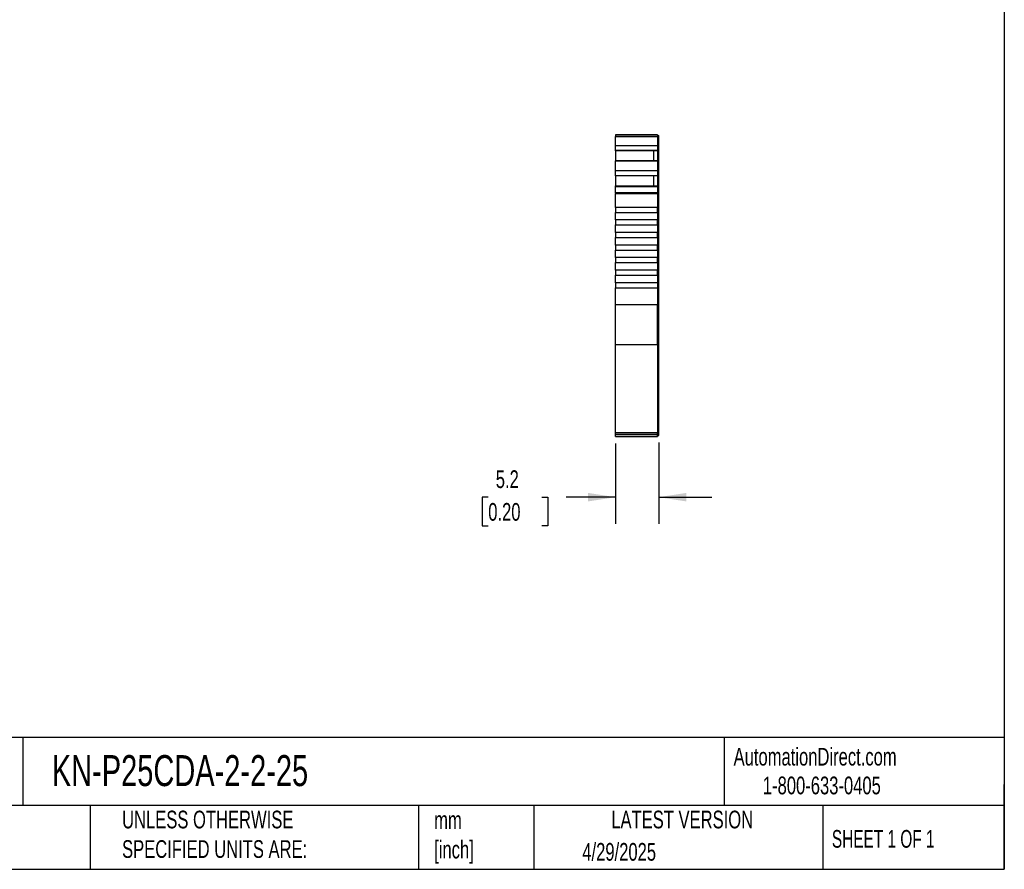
# Model space of a CAD drawing. Header units: millimetres. Extents: x 6 to 273, y 6 to 210.
# Tile 4 of 6: x 155 to 273, y 6 to 108. Entities that reach past the tile are written whole.
import ezdxf

# ---------------------------------------------------------------- set-up
doc = ezdxf.new("R2010")
doc.units = ezdxf.units.MM
doc.linetypes.add('SLD-Solid', pattern=[0])
doc.layers.add('DIMENSIONS', color=140, linetype='SLD-Solid', lineweight=25)
doc.layers.add('TEXT', color=140, linetype='SLD-Solid', lineweight=25)
doc.styles.add('SLDTEXTSTYLE0', font='TXT', dxfattribs={"width": 0.7})
doc.styles.add('SLDTEXTSTYLE1', font='TXT', dxfattribs={"width": 0.65})
doc.dimstyles.new('SLDDIMSTYLE1', dxfattribs={"dimtxt": 2.158008, "dimasz": 3.302, "dimexe": 0, "dimexo": 0.0625, "dimgap": 0.539502, "dimtad": 0, "dimtih": 1, "dimtoh": 1, "dimrnd": 1e-09, "dimzin": 12, "dimdsep": 46, "dimtxsty": 'SLDTEXTSTYLE0', "dimsah": 1, "dimcen": 0.09, "dimadec": 0, "dimazin": 3, "dimtfac": 1, "dimtmove": 0, "dimatfit": 0, "dimfxl": 0, "dimfrac": 2, "dimtolj": 1, "dimtzin": 12, "dimarcsym": 0})

# ---------------------------------------------------------------- blocks, each defined once
blk = doc.blocks.new('_D_3')
at = {"layer": 'DIMENSIONS'}
for p, q in [((226.6, 57.28), (226.6, 47.67)), ((231.75, 57.38), (231.75, 47.67)), ((211.37, 50.85), (210.64, 50.85)), ((210.64, 50.85), (210.64, 47.42)), ((217.78, 50.85), (218.51, 50.85)), ((218.51, 50.85), (218.51, 47.42)), ((226.6, 50.85), (220.7, 50.85)), ((231.75, 50.85), (238.1, 50.85)), ((210.64, 47.42), (211.37, 47.42)), ((218.51, 47.42), (217.78, 47.42))]:
    blk.add_line(p, q, dxfattribs=at)
for points in [[(226.6, 50.85), (223.29, 51.36), (223.29, 50.34)], [(231.75, 50.85), (235.05, 50.34), (235.05, 51.36)]]:
    blk.add_solid(points, dxfattribs=at)
at = {"layer": 'DIMENSIONS', "char_height": 2.117, "attachment_point": 1, "style": 'SLDTEXTSTYLE0'}
for s, insert in [('5.2', (212.27, 54.06)), ('0.20', (211.37, 50.15))]:
    blk.add_mtext(s, dxfattribs=dict(at, insert=insert))

msp = doc.modelspace()

# ---------------------------------------------------------------- linework, layer by layer
for p, q in [((231.596, 94.198), (226.596, 94.198)), ((226.596, 94.198), (226.596, 93.976)), ((226.596, 94.198), (226.99, 94.198)), ((226.99, 94.198), (226.596, 94.198)), ((226.596, 94.198), (226.99, 94.198)), ((226.99, 94.198), (226.596, 94.198)), ((226.596, 94.198), (227.471, 94.198)), ((226.896, 94.198), (226.896, 94.198)), ((226.896, 94.198), (227.471, 94.198)), ((227.471, 94.198), (226.896, 94.198)), ((226.99, 94.198), (227.471, 94.198)), ((227.471, 94.198), (226.99, 94.198)), ((227.096, 94.198), (227.096, 94.198)), ((227.096, 94.198), (227.396, 94.198)), ((227.396, 94.198), (227.096, 94.198)), ((227.096, 94.198), (227.096, 94.198)), ((227.096, 94.198), (227.396, 94.198)), ((227.396, 94.198), (227.096, 94.198)), ((227.196, 94.198), (227.397, 94.198)), ((227.397, 94.198), (227.196, 94.198)), ((227.196, 94.198), (227.397, 94.198)), ((227.397, 94.198), (227.196, 94.198)), ((227.396, 94.198), (227.471, 94.198)), ((227.471, 94.198), (227.396, 94.198)), ((227.396, 94.198), (227.396, 94.198)), ((227.396, 94.198), (227.596, 94.198)), ((227.471, 94.198), (227.396, 94.198)), ((227.396, 94.198), (227.396, 94.198)), ((227.397, 94.198), (230.946, 94.198)), ((230.946, 94.198), (227.397, 94.198)), ((227.397, 94.198), (227.471, 94.198)), ((227.471, 94.198), (227.397, 94.198)), ((227.596, 94.198), (230.746, 94.198)), ((230.746, 94.198), (230.946, 94.198)), ((230.871, 94.198), (231.096, 94.198)), ((231.096, 94.198), (230.871, 94.198)), ((230.871, 94.198), (230.946, 94.198)), ((230.946, 94.198), (230.871, 94.198)), ((230.871, 94.198), (231.346, 94.198)), ((231.346, 94.198), (230.871, 94.198)), ((230.871, 94.198), (231.596, 94.198)), ((230.871, 94.198), (230.946, 94.198)), ((230.946, 94.198), (230.871, 94.198)), ((230.946, 94.198), (230.871, 94.198)), ((230.946, 94.198), (231.146, 94.198)), ((231.146, 94.198), (230.946, 94.198)), ((230.946, 94.198), (231.146, 94.198)), ((231.146, 94.198), (230.946, 94.198)), ((230.946, 94.198), (231.246, 94.198)), ((231.246, 94.198), (230.946, 94.198)), ((230.946, 94.198), (230.946, 94.198)), ((230.946, 94.198), (231.246, 94.198)), ((231.246, 94.198), (230.946, 94.198)), ((230.946, 94.198), (230.946, 94.198)), ((231.096, 94.198), (231.096, 94.198)), ((231.246, 94.198), (231.246, 94.198)), ((231.246, 94.198), (231.246, 94.198)), ((231.596, 94.198), (231.346, 94.198)), ((231.596, 94.198), (231.596, 93.976)), ((231.596, 94.198), (231.596, 94.198)), ((231.596, 94.198), (231.596, 94.198)), ((226.596, 93.976), (231.596, 93.976)), ((226.596, 92.85), (226.596, 93.976)), ((231.596, 94.098), (231.746, 94.098)), ((231.596, 94.098), (231.746, 94.098)), ((231.596, 94.098), (231.746, 94.098)), ((231.596, 94.098), (231.746, 94.098)), ((231.596, 93.976), (231.596, 92.85)), ((231.596, 93.95), (231.746, 93.95)), ((231.746, 93.95), (231.746, 94.098)), ((231.746, 92.893), (231.746, 93.95)), ((231.596, 92.85), (226.596, 92.85)), ((226.596, 92.291), (226.596, 92.85)), ((231.596, 92.291), (226.596, 92.291)), ((226.596, 92.276), (226.596, 92.291)), ((226.596, 92.276), (226.596, 91.084)), ((231.146, 92.276), (226.596, 92.276)), ((231.596, 92.276), (231.146, 92.276)), ((231.146, 91.084), (231.146, 92.276)), ((231.596, 92.893), (231.746, 92.893)), ((231.596, 92.85), (231.596, 92.291)), ((231.596, 92.384), (231.746, 92.384)), ((231.596, 92.346), (231.746, 92.346)), ((231.596, 92.291), (231.596, 92.276)), ((231.596, 92.276), (231.596, 91.084)), ((231.746, 92.384), (231.746, 92.893)), ((231.746, 92.346), (231.746, 92.384)), ((231.746, 90.983), (231.746, 92.346)), ((231.596, 91.084), (226.596, 91.084)), ((226.596, 91.015), (226.596, 91.084)), ((231.596, 91.015), (226.596, 91.015)), ((226.596, 89.856), (226.596, 91.015)), ((231.596, 91.084), (231.596, 91.015)), ((231.596, 91.015), (231.596, 89.856)), ((231.596, 90.983), (231.746, 90.983)), ((231.596, 90.92), (231.746, 90.92)), ((231.746, 90.92), (231.746, 90.983)), ((231.746, 89.899), (231.746, 90.92)), ((231.596, 89.856), (226.596, 89.856)), ((226.596, 89.297), (226.596, 89.856)), ((231.596, 89.899), (231.746, 89.899)), ((231.596, 89.856), (231.596, 89.297)), ((231.746, 89.39), (231.746, 89.899)), ((231.596, 89.297), (226.596, 89.297)), ((226.596, 89.282), (226.596, 89.297)), ((226.596, 89.282), (226.596, 88.09)), ((231.146, 89.282), (226.596, 89.282)), ((231.596, 89.282), (231.146, 89.282)), ((231.146, 88.09), (231.146, 89.282)), ((231.596, 89.39), (231.746, 89.39)), ((231.596, 89.352), (231.746, 89.352)), ((231.596, 89.297), (231.596, 89.282)), ((231.596, 89.282), (231.596, 88.09)), ((231.746, 89.352), (231.746, 89.39)), ((231.746, 87.99), (231.746, 89.352)), ((226.596, 88.09), (231.596, 88.09)), ((226.596, 88.021), (226.596, 88.09)), ((226.596, 88.021), (231.596, 88.021)), ((226.596, 87.247), (226.596, 88.021)), ((231.596, 87.247), (226.596, 87.247)), ((226.596, 87.247), (226.596, 87.169)), ((226.596, 87.169), (231.596, 87.169)), ((226.596, 85.498), (226.596, 87.169)), ((231.596, 88.09), (231.596, 88.021)), ((231.596, 88.021), (231.596, 87.247)), ((231.596, 87.99), (231.746, 87.99)), ((231.596, 87.926), (231.746, 87.926)), ((231.596, 87.169), (231.596, 87.247)), ((231.596, 87.221), (231.746, 87.221)), ((231.596, 87.169), (231.596, 85.498)), ((231.596, 87.169), (231.746, 87.169)), ((231.746, 87.926), (231.746, 87.99)), ((231.746, 87.221), (231.746, 87.926)), ((231.746, 87.169), (231.746, 87.221)), ((231.746, 73.838), (231.746, 87.169)), ((231.596, 85.498), (226.596, 85.498)), ((226.596, 85.498), (226.596, 84.898)), ((226.596, 84.898), (231.596, 84.898)), ((226.596, 83.998), (226.596, 84.898)), ((231.596, 84.898), (231.596, 85.498)), ((231.596, 84.898), (231.596, 83.998)), ((231.596, 83.998), (226.596, 83.998)), ((226.596, 83.998), (226.596, 83.398)), ((231.596, 83.398), (231.596, 83.998)), ((226.596, 83.398), (231.596, 83.398)), ((226.596, 82.498), (226.596, 83.398)), ((231.596, 82.498), (226.596, 82.498)), ((226.596, 82.498), (226.596, 81.898)), ((231.596, 83.398), (231.596, 82.498)), ((231.596, 81.898), (231.596, 82.498)), ((226.596, 81.898), (231.596, 81.898)), ((226.596, 80.998), (226.596, 81.898)), ((231.596, 81.898), (231.596, 80.998)), ((231.596, 80.998), (226.596, 80.998)), ((226.596, 80.998), (226.596, 80.398)), ((226.596, 80.398), (231.596, 80.398)), ((226.596, 79.498), (226.596, 80.398)), ((231.596, 80.398), (231.596, 80.998)), ((231.596, 80.398), (231.596, 79.498)), ((231.596, 79.498), (226.596, 79.498)), ((226.596, 79.498), (226.596, 78.898)), ((226.596, 78.898), (231.596, 78.898)), ((226.596, 77.998), (226.596, 78.898)), ((231.596, 78.898), (231.596, 79.498)), ((231.596, 78.898), (231.596, 77.998)), ((231.596, 77.998), (226.596, 77.998)), ((226.596, 77.998), (226.596, 77.398)), ((231.596, 77.398), (231.596, 77.998)), ((226.596, 77.398), (231.596, 77.398)), ((226.596, 76.498), (226.596, 77.398)), ((231.596, 76.498), (226.596, 76.498)), ((226.596, 76.498), (226.596, 75.898)), ((231.596, 77.398), (231.596, 76.498)), ((231.596, 76.498), (231.596, 75.898)), ((226.596, 75.898), (231.596, 75.898)), ((226.596, 73.838), (226.596, 75.898)), ((231.596, 75.898), (231.596, 73.838)), ((231.596, 73.838), (226.596, 73.838)), ((226.596, 69.124), (226.596, 73.838)), ((231.596, 69.124), (231.596, 73.838)), ((231.596, 73.838), (231.746, 73.838)), ((231.746, 69.218), (231.746, 73.838)), ((226.596, 69.124), (231.596, 69.124)), ((226.596, 58.553), (226.596, 69.124)), ((231.596, 69.218), (231.746, 69.218)), ((231.596, 69.124), (231.596, 58.553)), ((231.746, 58.647), (231.746, 69.218)), ((231.596, 58.553), (226.596, 58.553)), ((226.596, 58.389), (226.596, 58.553)), ((226.596, 58.389), (231.596, 58.389)), ((226.596, 58.126), (226.596, 58.389)), ((226.596, 58.126), (231.596, 58.126)), ((231.596, 58.126), (226.596, 58.126)), ((226.596, 58.126), (226.596, 58.126)), ((231.596, 58.647), (231.746, 58.647)), ((231.596, 58.389), (231.596, 58.553)), ((231.596, 58.489), (231.746, 58.489)), ((231.596, 58.126), (231.596, 58.389)), ((231.746, 58.226), (231.596, 58.226)), ((231.596, 58.226), (231.746, 58.226)), ((231.596, 58.126), (231.596, 58.126)), ((231.746, 58.489), (231.746, 58.647)), ((231.746, 58.226), (231.746, 58.489))]:
    msp.add_line(p, q)
at = {"flags": 128}
for points in [[(226.99, 94.198), (227.318, 94.198), (227.687, 94.198), (228.087, 94.198), (228.508, 94.198), (228.937, 94.198), (229.361, 94.198), (229.77, 94.198), (230.152, 94.198), (230.495, 94.198), (230.789, 94.198), (231.028, 94.198), (231.203, 94.198), (231.31, 94.198), (231.346, 94.198)], [(231.346, 94.198), (231.31, 94.198), (231.203, 94.198), (231.028, 94.198), (230.789, 94.198), (230.495, 94.198), (230.152, 94.198), (229.77, 94.198), (229.361, 94.198), (228.937, 94.198), (228.508, 94.198), (228.087, 94.198), (227.687, 94.198), (227.318, 94.198), (226.99, 94.198)]]:
    msp.add_lwpolyline(points, dxfattribs=at)
at = {"layer": 'TEXT'}
for p, q in [((273.05, 209.55), (273.05, 6.35)), ((273.05, 22.126), (6.35, 22.126)), ((155.759, 22.126), (155.759, 13.97)), ((239.575, 22.126), (239.575, 13.97)), ((273.05, 6.35), (273.05, 16.51)), ((273.05, 13.97), (6.35, 13.97)), ((163.78, 13.97), (163.78, 6.35)), ((203.024, 13.97), (203.024, 6.35)), ((216.812, 13.97), (216.812, 6.35)), ((251.349, 13.97), (251.349, 6.35)), ((6.35, 6.35), (273.05, 6.35))]:
    msp.add_line(p, q, dxfattribs=at)

# ---------------------------------------------------------------- texts
for s, insert, char_height, attachment_point, style in [('KN-P25CDA-2-2-25', (159.208, 20.006), 3.70417, 1, 'SLDTEXTSTYLE0'), ('AutomationDirect.com', (240.695, 20.877), 2.11667, 1, 'SLDTEXTSTYLE0'), ('1-800-633-0405', (244.192, 17.437), 2.11667, 1, 'SLDTEXTSTYLE0'), ('UNLESS OTHERWISE ^JSPECIFIED UNITS ARE:', (167.608, 13.361), 2.11667, 1, 'SLDTEXTSTYLE0'), ('LATEST VERSION', (234.552, 13.364), 2.11667, 2, 'SLDTEXTSTYLE0'), ('mm^J[inch]', (204.907, 13.297), 2.1167, 1, 'SLDTEXTSTYLE0'), ('SHEET 1 OF 1', (252.441, 11.051), 2.11667, 1, 'SLDTEXTSTYLE1'), ('4/29/2025', (222.613, 9.497), 2.1167, 1, 'SLDTEXTSTYLE0')]:
    msp.add_mtext(s, dxfattribs=dict(at, insert=insert, char_height=char_height, attachment_point=attachment_point, style=style))

# ---------------------------------------------------------------- dimensions: what is measured, and where the dimension line sits
at = {"layer": 'DIMENSIONS'}
dim = msp.add_linear_dim(base=(231.746, 50.848), p1=(226.596, 58.553), p2=(231.746, 58.647), angle=0, dimstyle='SLDDIMSTYLE1', dxfattribs=at)
dim.commit()
dim.dimension.update_dxf_attribs({"geometry": '_D_3', "text_midpoint": (214.574, 50.848), "dimtype": 160})

doc.saveas('drawing.dxf')
